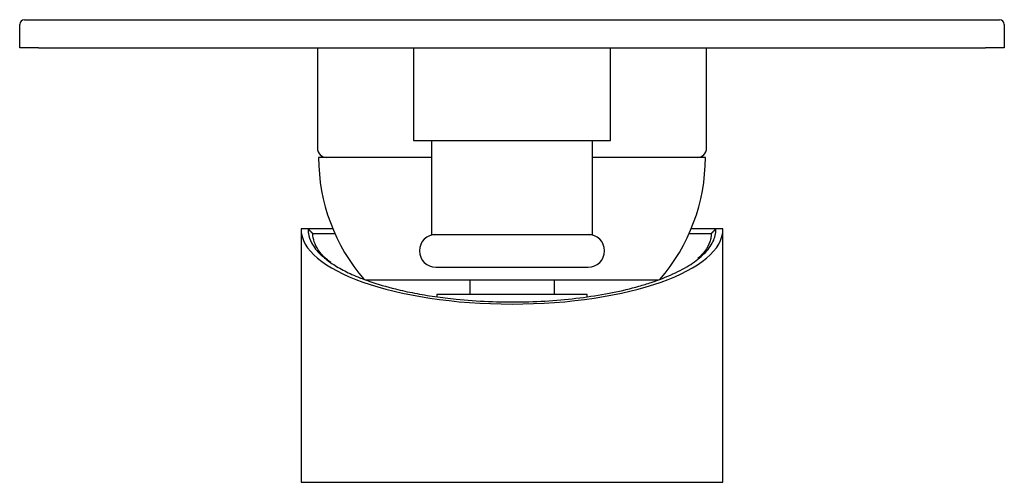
# Model space of a CAD drawing. Header units: millimetres. Extents: x 4136.8 to 4136.905, y 2003.49 to 2003.539.
import ezdxf

# ---------------------------------------------------------------- set-up
doc = ezdxf.new("R2010")
doc.units = ezdxf.units.MM
doc.layers.add('SANINDUSA', color=3, linetype='Continuous')

msp = doc.modelspace()

# ---------------------------------------------------------------- linework, layer by layer
at = {"layer": 'SANINDUSA'}
for p, q in [((4136.800215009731, 2003.536388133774), (4136.800215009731, 2003.538888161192)), ((4136.800715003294, 2003.539388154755), (4136.802215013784, 2003.539388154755)), ((4136.802215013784, 2003.539388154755), (4136.903214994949, 2003.539388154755)), ((4136.903214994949, 2003.539388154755), (4136.904715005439, 2003.539388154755)), ((4136.905214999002, 2003.538888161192), (4136.905214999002, 2003.536388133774)), ((4136.802215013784, 2003.536388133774), (4136.800215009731, 2003.536388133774)), ((4136.802215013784, 2003.536388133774), (4136.903214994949, 2003.536388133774)), ((4136.831965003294, 2003.536388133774), (4136.831965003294, 2003.525703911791)), ((4136.842215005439, 2003.536388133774), (4136.842215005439, 2003.526503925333)), ((4136.863215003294, 2003.526503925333), (4136.863215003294, 2003.536388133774)), ((4136.873465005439, 2003.525703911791), (4136.873465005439, 2003.536388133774)), ((4136.905214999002, 2003.536388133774), (4136.903214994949, 2003.536388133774)), ((4136.842215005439, 2003.526503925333), (4136.863215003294, 2003.526503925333)), ((4136.844114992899, 2003.526503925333), (4136.844114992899, 2003.51650393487)), ((4136.861315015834, 2003.51650393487), (4136.861315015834, 2003.526503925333)), ((4136.844114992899, 2003.524703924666), (4136.832089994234, 2003.524703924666)), ((4136.873340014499, 2003.524703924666), (4136.861315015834, 2003.524703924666)), ((4136.830215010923, 2003.517083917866), (4136.830215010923, 2003.490083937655)), ((4136.830965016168, 2003.517083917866), (4136.830215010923, 2003.517083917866)), ((4136.830965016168, 2003.517083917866), (4136.830965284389, 2003.517083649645)), ((4136.830965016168, 2003.517083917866), (4136.830965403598, 2003.517083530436)), ((4136.833613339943, 2003.517083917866), (4136.830965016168, 2003.517083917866)), ((4136.830965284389, 2003.517083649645), (4136.831465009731, 2003.516583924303)), ((4136.831465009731, 2003.516583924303), (4136.833829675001, 2003.516583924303)), ((4136.871600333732, 2003.516583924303), (4136.873964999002, 2003.516583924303)), ((4136.874464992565, 2003.517083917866), (4136.87181666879, 2003.517083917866)), ((4136.873964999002, 2003.516583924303), (4136.874464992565, 2003.517083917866)), ((4136.874464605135, 2003.517083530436), (4136.874464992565, 2003.517083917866)), ((4136.87521499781, 2003.517083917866), (4136.874464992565, 2003.517083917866)), ((4136.87521499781, 2003.490083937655), (4136.87521499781, 2003.517083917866)), ((4136.844114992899, 2003.51650393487), (4136.861315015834, 2003.51650393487)), ((4136.837065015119, 2003.511649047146), (4136.868364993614, 2003.511649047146)), ((4136.848215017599, 2003.511649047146), (4136.848215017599, 2003.510083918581)), ((4136.857215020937, 2003.511649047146), (4136.857215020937, 2003.510083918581)), ((4136.844715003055, 2003.510083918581), (4136.844715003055, 2003.509851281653)), ((4136.860715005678, 2003.510083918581), (4136.844715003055, 2003.510083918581)), ((4136.860715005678, 2003.509857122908), (4136.860715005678, 2003.510083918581)), ((4136.830215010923, 2003.490083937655), (4136.87521499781, 2003.490083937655))]:
    msp.add_line(p, q, dxfattribs=at)
for centre, radius, start, end in [((4136.800715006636, 2003.538888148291), 0.0005000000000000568, 90, 180), ((4136.904715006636, 2003.538888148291), 0.0005000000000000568, 0, 90), ((4136.832965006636, 2003.525703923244), 0.001, 180, 270), ((4136.872465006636, 2003.525703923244), 0.001, 270, 0), ((4136.851910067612, 2003.524703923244), 0.01982006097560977, 180, 221.0005438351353), ((4136.853519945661, 2003.524703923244), 0.01982006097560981, 318.9994561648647, 0), ((4136.844595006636, 2003.514753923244), 0.00175, 90, 270), ((4136.860835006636, 2003.514753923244), 0.001750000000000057, 270, 90)]:
    msp.add_arc(centre, radius, start, end, dxfattribs=at)
msp.add_ellipse((4136.852715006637, 2003.517083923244), major_axis=(0.0225, -5.684341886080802e-17), ratio=0.3555555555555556, start_param=3.141592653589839, end_param=6.283185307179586, dxfattribs=at)
for points, knots in [([(4136.830965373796, 2003.517083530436), (4136.830971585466, 2003.51691847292), (4136.830990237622, 2003.516422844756), (4136.831248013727, 2003.515706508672), (4136.831746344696, 2003.514946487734), (4136.83240297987, 2003.514234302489), (4136.833353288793, 2003.51347729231), (4136.834657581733, 2003.512695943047), (4136.836077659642, 2003.512034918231), (4136.837909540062, 2003.511344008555), (4136.839928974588, 2003.510750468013), (4136.842304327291, 2003.51023069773), (4136.844464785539, 2003.509865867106), (4136.847083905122, 2003.509542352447), (4136.850163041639, 2003.509323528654), (4136.853655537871, 2003.509279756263), (4136.85708288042, 2003.509428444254), (4136.86038756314, 2003.509766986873), (4136.863480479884, 2003.510282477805), (4136.865846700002, 2003.510849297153), (4136.868010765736, 2003.511512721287), (4136.869964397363, 2003.512273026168), (4136.871857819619, 2003.513300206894), (4136.87306209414, 2003.514249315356), (4136.873772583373, 2003.515062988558), (4136.874174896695, 2003.515722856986), (4136.874426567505, 2003.516397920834), (4136.874451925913, 2003.516854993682), (4136.874464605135, 2003.517083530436)], [0, 0, 0, 0, 0.02091511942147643, 0.06280309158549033, 0.09112728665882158, 0.119450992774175, 0.1571547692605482, 0.1949772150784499, 0.232671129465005, 0.2601163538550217, 0.3119844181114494, 0.3461148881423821, 0.3803525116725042, 0.4144748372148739, 0.4643922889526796, 0.5132829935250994, 0.562175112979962, 0.610432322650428, 0.6593200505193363, 0.7082181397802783, 0.733362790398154, 0.7837698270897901, 0.834768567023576, 0.885776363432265, 0.9139361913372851, 0.9420965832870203, 0.971048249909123, 1, 1, 1, 1]), ([(4136.830965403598, 2003.517083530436), (4136.83104868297, 2003.517000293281), (4136.831215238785, 2003.516833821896), (4136.831382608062, 2003.516667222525), (4136.831466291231, 2003.516583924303)], [0, 0, 0, 0, 0.500008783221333, 1, 1, 1, 1]), ([(4136.833386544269, 2003.513504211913), (4136.833064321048, 2003.513764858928), (4136.832523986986, 2003.514201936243), (4136.831976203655, 2003.514943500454), (4136.8315699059, 2003.515707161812), (4136.831500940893, 2003.516290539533), (4136.831466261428, 2003.516583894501)], [0, 0, 0, 0, 0.2672622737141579, 0.44817040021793, 0.7225091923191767, 1, 1, 1, 1]), ([(4136.873963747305, 2003.516583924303), (4136.873961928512, 2003.516541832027), (4136.873958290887, 2003.516457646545), (4136.873945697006, 2003.516331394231), (4136.873910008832, 2003.516078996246), (4136.873767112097, 2003.515533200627), (4136.873384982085, 2003.514759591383), (4136.87280483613, 2003.514179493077), (4136.872544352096, 2003.513919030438)], [0, 0, 0, 0, 0.04640714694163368, 0.09281531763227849, 0.1392234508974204, 0.3249353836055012, 0.696897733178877, 1, 1, 1, 1]), ([(4136.87396373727, 2003.516583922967), (4136.87404747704, 2003.516667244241), (4136.87413108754, 2003.516750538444), (4136.874214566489, 2003.516833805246), (4136.87429804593, 2003.516917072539), (4136.874381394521, 2003.517000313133), (4136.874464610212, 2003.517083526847)], [0, 0, 0, 0, 0.0003721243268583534, 0.0003721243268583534, 0.0003721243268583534, 0.0007442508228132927, 0.0007442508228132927, 0.0007442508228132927, 0.0007442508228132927]), ([(4136.844595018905, 2003.513003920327), (4136.844621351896, 2003.513003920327), (4136.844675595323, 2003.513003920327), (4136.845127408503, 2003.513003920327), (4136.845876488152, 2003.513003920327), (4136.846932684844, 2003.513003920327), (4136.848230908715, 2003.513003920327), (4136.84968624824, 2003.513003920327), (4136.851199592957, 2003.513003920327), (4136.8522197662, 2003.513003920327), (4136.852715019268, 2003.513003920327)], [0, 0, 0, 0, 0.1165157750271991, 0.2400112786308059, 0.3686405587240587, 0.499999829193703, 0.6313591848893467, 0.7599884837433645, 0.8834840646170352, 0.9999999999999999, 0.9999999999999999, 0.9999999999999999, 0.9999999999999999]), ([(4136.852715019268, 2003.513003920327), (4136.853210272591, 2003.513003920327), (4136.8542304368, 2003.513003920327), (4136.8557437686, 2003.513003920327), (4136.8571990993, 2003.513003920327), (4136.858497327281, 2003.513003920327), (4136.859553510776, 2003.513003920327), (4136.860302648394, 2003.513003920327), (4136.860754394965, 2003.513003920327), (4136.860808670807, 2003.513003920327), (4136.86083501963, 2003.513003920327)], [0, 0, 0, 0, 0.1165161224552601, 0.240009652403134, 0.3686391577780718, 0.4999987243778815, 0.631358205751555, 0.7599887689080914, 0.8834838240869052, 1, 1, 1, 1])]:
    msp.add_open_spline(points, degree=3, knots=knots, dxfattribs=at)

doc.saveas('drawing.dxf')
